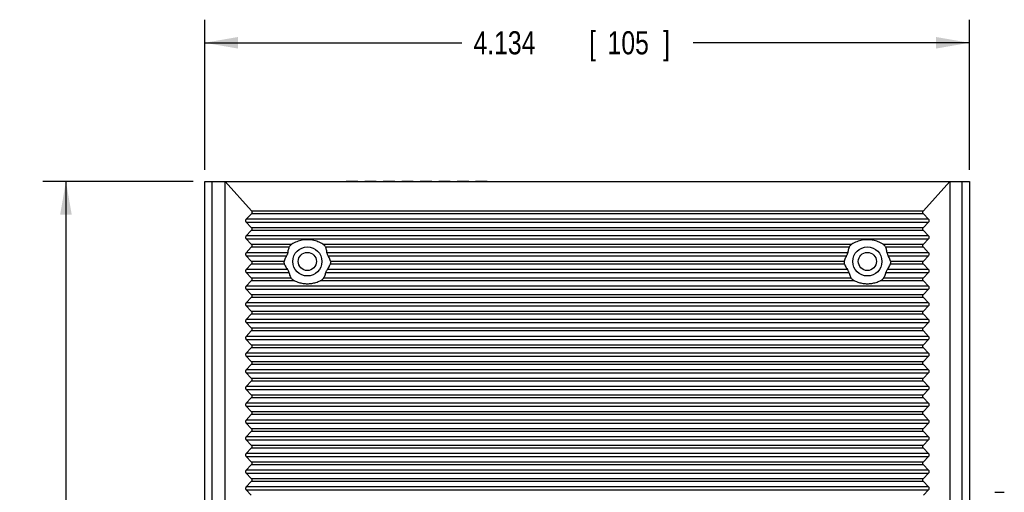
# Model space of a CAD drawing. Header units: inches. Extents: x 0 to 34, y 0 to 22.
# Tile 6 of 16: x 18.2 to 23.5, y 10.6 to 13.2. Entities that reach past the tile are written whole.
import ezdxf

# ---------------------------------------------------------------- set-up
doc = ezdxf.new("R2010")
doc.units = ezdxf.units.IN
doc.header["$LTSCALE"] = 1.87
doc.header["$MEASUREMENT"] = 0
doc.layers.get('0').update_dxf_attribs({"linetype": 'CONTINUOUS'})
doc.layers.add('DIMENSIONS', color=7, linetype='CONTINUOUS')
doc.styles.get("Standard").update_dxf_attribs({"font": 'txt', "width": 0.8})
doc.dimstyles.new('DIMSTYLE_1', dxfattribs={"dimtxt": 0.125, "dimasz": 0.18, "dimexe": 0.18, "dimexo": 0.0625, "dimgap": 0.09, "dimtad": 0, "dimtih": 1, "dimtoh": 1, "dimdec": 3, "dimzin": 4, "dimdsep": 46, "dimtxsty": 'STANDARD', "dimblk": '_FILLED', "dimblk1": '_FILLED', "dimblk2": '_FILLED', "dimcen": 0.09, "dimadec": 0, "dimazin": 0, "dimtp": 0.01, "dimtm": 0.01, "dimtfac": 1, "dimtdec": 3, "dimtofl": 0, "dimtmove": 0, "dimatfit": 3, "dimldrblk": '_FILLED', "dimfxl": 1, "dimtolj": 1, "dimtzin": 4, "dimarcsym": 0})

# ---------------------------------------------------------------- blocks, each defined once
blk = doc.blocks.new('_FILLED')
at = {"color": 0, "linetype": 'BYBLOCK'}
blk.add_solid([(0, 0), (-1, 0.174), (-1, -0.174)], dxfattribs=at)
blk = doc.blocks.new('*D7')
at = {"layer": 'DIMENSIONS', "color": 2, "linetype": 'CONTINUOUS'}
for p, q in [((19.1602, 12.3681), (19.1602, 13.1806)), ((23.2941, 12.3681), (23.2941, 13.1806)), ((19.1602, 13.0556), (20.5509, 13.0556)), ((23.2941, 13.0556), (21.8009, 13.0556))]:
    blk.add_line(p, q, dxfattribs=at)
at = {"layer": 'DIMENSIONS', "color": 2, "linetype": 'CONTINUOUS', "xscale": 0.18, "yscale": 0.18, "zscale": 0.18, "rotation": 180}
blk.add_blockref('_FILLED', (19.1602, 13.0556), dxfattribs=at)
at = {"layer": 'DIMENSIONS', "color": 2, "linetype": 'CONTINUOUS', "xscale": 0.18, "yscale": 0.18, "zscale": 0.18}
blk.add_blockref('_FILLED', (23.2941, 13.0556), dxfattribs=at)
at = {"layer": 'DIMENSIONS', "color": 2, "linetype": 'CONTINUOUS', "width": 0.8}
for s, p in [('4.134', (20.6134, 12.9931)), ('[', (21.2384, 12.9931)), ('105', (21.3384, 12.9931)), (']', (21.6384, 12.9931))]:
    blk.add_text(s, height=0.125, dxfattribs=at).set_placement(p)
blk = doc.blocks.new('*D8')
at = {"layer": 'DIMENSIONS', "color": 2, "linetype": 'CONTINUOUS'}
for p, q in [((19.0977, 12.3056), (18.2852, 12.3056)), ((18.4102, 12.3056), (18.4102, 10.0663)), ((18.4102, 6.9907), (18.4102, 9.6288)), ((19.2079, 6.9907), (18.2852, 6.9907))]:
    blk.add_line(p, q, dxfattribs=at)
at = {"layer": 'DIMENSIONS', "color": 2, "linetype": 'CONTINUOUS', "xscale": 0.18, "yscale": 0.18, "zscale": 0.18}
for p, rotation in [((18.4102, 12.3056), 90), ((18.4102, 6.9907), 270)]:
    blk.add_blockref('_FILLED', p, dxfattribs=dict(at, rotation=rotation))
at = {"layer": 'DIMENSIONS', "color": 2, "linetype": 'CONTINUOUS', "width": 0.8}
for s, p in [('5.315', (18.1602, 9.8788)), ('[', (18.1602, 9.6913)), ('135', (18.2602, 9.6913)), (']', (18.5602, 9.6913))]:
    blk.add_text(s, height=0.125, dxfattribs=at).set_placement(p)

msp = doc.modelspace()

# ---------------------------------------------------------------- linework, layer by layer
at = {"color": 6, "linetype": 'CONTINUOUS'}
for p, q in [((19.1602, 7.0301), (19.1602, 12.3056)), ((19.1602, 12.3056), (19.2704, 12.3056)), ((19.1996, 12.3056), (19.1996, 7.0301)), ((23.1878, 12.3056), (23.2941, 12.3056)), ((23.2547, 7.0301), (23.2547, 12.3056)), ((23.2941, 12.3056), (23.2941, 10.3281))]:
    msp.add_line(p, q, dxfattribs=at)
at = {"color": 7, "linetype": 'CONTINUOUS'}
for p, q in [((19.2704, 6.9907), (19.2704, 12.3056)), ((19.2704, 12.3056), (19.4129, 12.1463)), ((19.2704, 12.3056), (23.1878, 12.3056)), ((19.9252, 12.3056), (19.9252, 12.3072)), ((19.9252, 12.3072), (19.9882, 12.3072)), ((20.0252, 12.3056), (20.0252, 12.3072)), ((20.0252, 12.3072), (20.0882, 12.3072)), ((20.1252, 12.3056), (20.1252, 12.3072)), ((20.1252, 12.3072), (20.1882, 12.3072)), ((20.2252, 12.3056), (20.2252, 12.3072)), ((20.2252, 12.3072), (20.2882, 12.3072)), ((20.3252, 12.3056), (20.3252, 12.3072)), ((20.3252, 12.3072), (20.3882, 12.3072)), ((20.4252, 12.3056), (20.4252, 12.3072)), ((20.4252, 12.3072), (20.4882, 12.3072)), ((20.5252, 12.3056), (20.5252, 12.3072)), ((20.5252, 12.3072), (20.5882, 12.3072)), ((20.6252, 12.3056), (20.6252, 12.3072)), ((20.6252, 12.3072), (20.6882, 12.3072)), ((23.0453, 12.1463), (23.1878, 12.3056)), ((23.1878, 12.3056), (23.1878, 6.9907)), ((19.4129, 12.1463), (23.0453, 12.1463)), ((19.4126, 12.1305), (19.3847, 12.1011)), ((23.0735, 12.1011), (19.3847, 12.1011)), ((19.3847, 12.0849), (19.4124, 12.0559)), ((19.3847, 12.0849), (23.0735, 12.0849)), ((23.0456, 12.1305), (19.4126, 12.1305)), ((23.0735, 12.1011), (23.0456, 12.1305)), ((23.0459, 12.0559), (23.0735, 12.0849)), ((19.4124, 12.0397), (19.3847, 12.0106)), ((19.4124, 12.0559), (23.0459, 12.0559)), ((23.0459, 12.0397), (19.4124, 12.0397)), ((23.0735, 12.0106), (23.0459, 12.0397)), ((23.0735, 12.0106), (19.3847, 12.0106)), ((19.3847, 11.9944), (19.4124, 11.9653)), ((19.3847, 11.9944), (23.0735, 11.9944)), ((23.0459, 11.9653), (23.0735, 11.9944)), ((19.4124, 11.9491), (19.3847, 11.92)), ((19.4124, 11.9653), (19.6309, 11.9653)), ((19.616, 11.9491), (19.4124, 11.9491)), ((19.7998, 11.9653), (22.6585, 11.9653)), ((22.6435, 11.9491), (19.8147, 11.9491)), ((22.8273, 11.9653), (23.0459, 11.9653)), ((23.0459, 11.9491), (22.8422, 11.9491)), ((23.0735, 11.92), (23.0459, 11.9491)), ((19.6091, 11.92), (19.3847, 11.92)), ((19.3847, 11.9038), (19.4124, 11.8748)), ((19.3847, 11.9038), (19.6033, 11.9038)), ((19.4124, 11.8748), (19.5899, 11.8748)), ((22.6367, 11.92), (19.8215, 11.92)), ((19.8274, 11.9038), (22.6308, 11.9038)), ((19.8407, 11.8748), (22.6175, 11.8748)), ((23.0735, 11.92), (22.8491, 11.92)), ((22.8549, 11.9038), (23.0735, 11.9038)), ((22.8683, 11.8748), (23.0459, 11.8748)), ((23.0459, 11.8748), (23.0735, 11.9038)), ((19.4124, 11.8586), (19.3847, 11.8295)), ((19.6073, 11.8295), (19.3847, 11.8295)), ((19.5907, 11.8586), (19.4124, 11.8586)), ((22.6348, 11.8295), (19.8234, 11.8295)), ((22.6183, 11.8586), (19.84, 11.8586)), ((23.0735, 11.8295), (22.851, 11.8295)), ((23.0459, 11.8586), (22.8675, 11.8586)), ((23.0735, 11.8295), (23.0459, 11.8586)), ((19.3847, 11.8133), (19.4124, 11.7842)), ((19.3847, 11.8133), (19.6152, 11.8133)), ((19.4124, 11.768), (19.3847, 11.7389)), ((19.4124, 11.7842), (19.6263, 11.7842)), ((19.6461, 11.768), (19.4124, 11.768)), ((22.6736, 11.768), (19.7846, 11.768)), ((19.8043, 11.7842), (22.6539, 11.7842)), ((19.8154, 11.8133), (22.6428, 11.8133)), ((23.0459, 11.768), (22.8122, 11.768)), ((22.8319, 11.7842), (23.0459, 11.7842)), ((22.843, 11.8133), (23.0735, 11.8133)), ((23.0459, 11.7842), (23.0735, 11.8133)), ((23.0735, 11.7389), (23.0459, 11.768)), ((23.0735, 11.7389), (19.3847, 11.7389)), ((19.3847, 11.7227), (19.4124, 11.6937)), ((19.3847, 11.7227), (23.0735, 11.7227)), ((23.0459, 11.6937), (23.0735, 11.7227)), ((19.4124, 11.6775), (19.3847, 11.6484)), ((19.4124, 11.6937), (23.0459, 11.6937)), ((23.0459, 11.6775), (19.4124, 11.6775)), ((23.0735, 11.6484), (23.0459, 11.6775)), ((23.0735, 11.6484), (19.3847, 11.6484)), ((19.3847, 11.6322), (19.4124, 11.6031)), ((19.3847, 11.6322), (23.0735, 11.6322)), ((23.0459, 11.6031), (23.0735, 11.6322)), ((19.4124, 11.5869), (19.3847, 11.5578)), ((23.0735, 11.5578), (19.3847, 11.5578)), ((19.4124, 11.6031), (23.0459, 11.6031)), ((23.0459, 11.5869), (19.4124, 11.5869)), ((23.0735, 11.5578), (23.0459, 11.5869)), ((19.3847, 11.5416), (19.4124, 11.5126)), ((19.3847, 11.5416), (23.0735, 11.5416)), ((19.4124, 11.5126), (23.0459, 11.5126)), ((23.0459, 11.5126), (23.0735, 11.5416)), ((19.4124, 11.4964), (19.3847, 11.4673)), ((23.0735, 11.4673), (19.3847, 11.4673)), ((19.3847, 11.4511), (19.4124, 11.422)), ((19.3847, 11.4511), (23.0735, 11.4511)), ((23.0459, 11.4964), (19.4124, 11.4964)), ((23.0735, 11.4673), (23.0459, 11.4964)), ((23.0459, 11.422), (23.0735, 11.4511)), ((19.4124, 11.4058), (19.3847, 11.3767)), ((19.4124, 11.422), (23.0459, 11.422)), ((23.0459, 11.4058), (19.4124, 11.4058)), ((23.0735, 11.3767), (23.0459, 11.4058)), ((23.0735, 11.3767), (19.3847, 11.3767)), ((19.3847, 11.3605), (19.4124, 11.3315)), ((19.3847, 11.3605), (23.0735, 11.3605)), ((23.0459, 11.3315), (23.0735, 11.3605)), ((19.4124, 11.3153), (19.3847, 11.2862)), ((23.0735, 11.2862), (19.3847, 11.2862)), ((19.4124, 11.3315), (23.0459, 11.3315)), ((23.0459, 11.3153), (19.4124, 11.3153)), ((23.0735, 11.2862), (23.0459, 11.3153)), ((19.3847, 11.27), (19.4124, 11.2409)), ((19.3847, 11.27), (23.0735, 11.27)), ((19.4124, 11.2409), (23.0459, 11.2409)), ((23.0459, 11.2409), (23.0735, 11.27)), ((19.4124, 11.2247), (19.3847, 11.1956)), ((23.0735, 11.1956), (19.3847, 11.1956)), ((19.3847, 11.1794), (19.4124, 11.1504)), ((19.3847, 11.1794), (23.0735, 11.1794)), ((23.0459, 11.2247), (19.4124, 11.2247)), ((23.0735, 11.1956), (23.0459, 11.2247)), ((23.0459, 11.1504), (23.0735, 11.1794)), ((19.4124, 11.1342), (19.3847, 11.1051)), ((19.4124, 11.1504), (23.0459, 11.1504)), ((23.0459, 11.1342), (19.4124, 11.1342)), ((23.0735, 11.1051), (23.0459, 11.1342)), ((23.0735, 11.1051), (19.3847, 11.1051)), ((19.3847, 11.0889), (19.4124, 11.0598)), ((19.3847, 11.0889), (23.0735, 11.0889)), ((23.0459, 11.0598), (23.0735, 11.0889)), ((19.4124, 11.0436), (19.3847, 11.0145)), ((19.4124, 11.0598), (23.0459, 11.0598)), ((23.0459, 11.0436), (19.4124, 11.0436)), ((23.0735, 11.0145), (23.0459, 11.0436)), ((23.0735, 11.0145), (19.3847, 11.0145)), ((19.3847, 10.9983), (19.4124, 10.9693)), ((19.3847, 10.9983), (23.0735, 10.9983)), ((19.4124, 10.9693), (23.0459, 10.9693)), ((23.0459, 10.9693), (23.0735, 10.9983)), ((19.4124, 10.9531), (19.3847, 10.924)), ((23.0735, 10.924), (19.3847, 10.924)), ((23.0459, 10.9531), (19.4124, 10.9531)), ((23.0735, 10.924), (23.0459, 10.9531)), ((19.3847, 10.9078), (19.4124, 10.8787)), ((19.3847, 10.9078), (23.0735, 10.9078)), ((19.4124, 10.8625), (19.3847, 10.8334)), ((19.4124, 10.8787), (23.0459, 10.8787)), ((23.0459, 10.8625), (19.4124, 10.8625)), ((23.0459, 10.8787), (23.0735, 10.9078)), ((23.0735, 10.8334), (23.0459, 10.8625)), ((23.0735, 10.8334), (19.3847, 10.8334)), ((19.3847, 10.8172), (19.4124, 10.7882)), ((19.3847, 10.8172), (23.0735, 10.8172)), ((23.0459, 10.7882), (23.0735, 10.8172)), ((19.4124, 10.772), (19.3847, 10.7429)), ((19.4124, 10.7882), (23.0459, 10.7882)), ((23.0459, 10.772), (19.4124, 10.772)), ((23.0735, 10.7429), (23.0459, 10.772)), ((23.0735, 10.7429), (19.3847, 10.7429)), ((19.3847, 10.7267), (19.4124, 10.6976)), ((19.3847, 10.7267), (23.0735, 10.7267)), ((23.0459, 10.6976), (23.0735, 10.7267)), ((19.4124, 10.6814), (19.3847, 10.6523)), ((23.0735, 10.6523), (19.3847, 10.6523)), ((19.4124, 10.6976), (23.0459, 10.6976)), ((23.0459, 10.6814), (19.4124, 10.6814)), ((23.0735, 10.6523), (23.0459, 10.6814)), ((19.3847, 10.6361), (19.4124, 10.6071)), ((19.3847, 10.6361), (23.0735, 10.6361)), ((23.0459, 10.6071), (23.0735, 10.6361)), ((23.4319, 10.6234), (23.483, 10.6234))]:
    msp.add_line(p, q, dxfattribs=at)
for centre in [(19.7153, 11.8726), (22.7429, 11.8726)]:
    msp.add_circle(centre, 0.0787, dxfattribs=at)
at = {"color": 6, "linetype": 'CONTINUOUS'}
for centre in [(19.7153, 11.8726), (22.7429, 11.8726)]:
    msp.add_circle(centre, 0.0492, dxfattribs=at)
at = {"color": 7, "linetype": 'CONTINUOUS'}
for points, knots in [([(19.4129, 12.1463), (19.4142, 12.1448), (19.4163, 12.1414), (19.4162, 12.1352), (19.4139, 12.1319), (19.4126, 12.1305)], [0, 0, 0, 0, 0.337511, 0.664194, 1, 1, 1, 1]), ([(23.0456, 12.1305), (23.0443, 12.1319), (23.042, 12.1353), (23.0419, 12.1414), (23.044, 12.1449), (23.0453, 12.1463)], [0, 0, 0, 0, 0.342109, 0.66825, 1, 1, 1, 1]), ([(19.3847, 12.1011), (19.3837, 12.1), (19.3819, 12.0975), (19.3808, 12.093), (19.3819, 12.0885), (19.3837, 12.086), (19.3847, 12.0849)], [0, 0, 0, 0, 0.256177, 0.503917, 0.747998, 1, 1, 1, 1]), ([(23.0735, 12.0849), (23.0745, 12.0861), (23.0764, 12.0886), (23.0774, 12.0931), (23.0763, 12.0976), (23.0745, 12.1001), (23.0735, 12.1011)], [0, 0, 0, 0, 0.256708, 0.503967, 0.748131, 1, 1, 1, 1]), ([(19.4124, 12.0559), (19.4134, 12.0548), (19.4152, 12.0522), (19.4163, 12.0477), (19.4152, 12.0432), (19.4134, 12.0408), (19.4124, 12.0397)], [0, 0, 0, 0, 0.256177, 0.503917, 0.747998, 1, 1, 1, 1]), ([(23.0459, 12.0397), (23.0448, 12.0408), (23.043, 12.0433), (23.042, 12.0478), (23.043, 12.0523), (23.0448, 12.0548), (23.0459, 12.0559)], [0, 0, 0, 0, 0.256708, 0.503967, 0.748131, 1, 1, 1, 1]), ([(19.3847, 12.0106), (19.3837, 12.0095), (19.3819, 12.007), (19.3808, 12.0024), (19.3819, 11.998), (19.3837, 11.9955), (19.3847, 11.9944)], [0, 0, 0, 0, 0.256177, 0.503917, 0.747998, 1, 1, 1, 1]), ([(19.7153, 11.9902), (19.7058, 11.9902), (19.6862, 11.9884), (19.6575, 11.9801), (19.6394, 11.9708), (19.6309, 11.9653)], [0, 0, 0, 0, 0.321805, 0.65889, 1, 1, 1, 1]), ([(19.7998, 11.9653), (19.7912, 11.9708), (19.7732, 11.9801), (19.7445, 11.9884), (19.7249, 11.9902), (19.7153, 11.9902)], [0, 0, 0, 0, 0.341395, 0.678568, 1, 1, 1, 1]), ([(22.7429, 11.9902), (22.7333, 11.9902), (22.7137, 11.9884), (22.685, 11.9801), (22.667, 11.9708), (22.6585, 11.9653)], [0, 0, 0, 0, 0.321805, 0.65889, 1, 1, 1, 1]), ([(22.8273, 11.9653), (22.8188, 11.9708), (22.8007, 11.9801), (22.772, 11.9884), (22.7524, 11.9902), (22.7429, 11.9902)], [0, 0, 0, 0, 0.341395, 0.678568, 1, 1, 1, 1]), ([(23.0735, 11.9944), (23.0745, 11.9955), (23.0764, 11.998), (23.0774, 12.0026), (23.0763, 12.007), (23.0745, 12.0095), (23.0735, 12.0106)], [0, 0, 0, 0, 0.256708, 0.503967, 0.748131, 1, 1, 1, 1]), ([(19.4124, 11.9653), (19.4134, 11.9642), (19.4152, 11.9617), (19.4163, 11.9572), (19.4152, 11.9527), (19.4134, 11.9502), (19.4124, 11.9491)], [0, 0, 0, 0, 0.256177, 0.503917, 0.747998, 1, 1, 1, 1]), ([(19.616, 11.9491), (19.6148, 11.9459), (19.6127, 11.9396), (19.6104, 11.9298), (19.6095, 11.9233), (19.6091, 11.92)], [0, 0, 0, 0, 0.339409, 0.67253, 1, 1, 1, 1]), ([(19.6309, 11.9653), (19.6286, 11.9638), (19.6243, 11.9607), (19.6192, 11.9552), (19.6167, 11.9511), (19.616, 11.9491)], [0, 0, 0, 0, 0.368812, 0.71028, 1, 1, 1, 1]), ([(19.8147, 11.9491), (19.8139, 11.9511), (19.8114, 11.9552), (19.8063, 11.9607), (19.8021, 11.9638), (19.7998, 11.9653)], [0, 0, 0, 0, 0.289737, 0.631216, 1, 1, 1, 1]), ([(19.8215, 11.92), (19.8212, 11.9233), (19.8203, 11.9298), (19.818, 11.9396), (19.8159, 11.9459), (19.8147, 11.9491)], [0, 0, 0, 0, 0.327463, 0.660586, 1, 1, 1, 1]), ([(22.6435, 11.9491), (22.6424, 11.946), (22.6403, 11.9396), (22.638, 11.9299), (22.637, 11.9233), (22.6367, 11.92)], [0, 0, 0, 0, 0.335741, 0.668108, 1, 1, 1, 1]), ([(22.6585, 11.9653), (22.6561, 11.9638), (22.6519, 11.9606), (22.6468, 11.9552), (22.6443, 11.9511), (22.6435, 11.9491)], [0, 0, 0, 0, 0.369376, 0.710708, 1, 1, 1, 1]), ([(22.8422, 11.9491), (22.8415, 11.9511), (22.839, 11.9552), (22.8339, 11.9606), (22.8296, 11.9638), (22.8273, 11.9653)], [0, 0, 0, 0, 0.289302, 0.630636, 1, 1, 1, 1]), ([(22.8491, 11.92), (22.8488, 11.9233), (22.8478, 11.9299), (22.8455, 11.9396), (22.8434, 11.946), (22.8422, 11.9491)], [0, 0, 0, 0, 0.332403, 0.664776, 1, 1, 1, 1]), ([(23.0459, 11.9491), (23.0448, 11.9502), (23.043, 11.9527), (23.042, 11.9573), (23.043, 11.9618), (23.0448, 11.9642), (23.0459, 11.9653)], [0, 0, 0, 0, 0.256708, 0.503967, 0.748131, 1, 1, 1, 1]), ([(19.3847, 11.92), (19.3837, 11.9189), (19.3819, 11.9164), (19.3808, 11.9119), (19.3819, 11.9074), (19.3837, 11.9049), (19.3847, 11.9038)], [0, 0, 0, 0, 0.256177, 0.503917, 0.747998, 1, 1, 1, 1]), ([(19.4124, 11.8748), (19.4134, 11.8737), (19.4152, 11.8711), (19.4163, 11.8666), (19.4152, 11.8621), (19.4134, 11.8597), (19.4124, 11.8586)], [0, 0, 0, 0, 0.256177, 0.503917, 0.747998, 1, 1, 1, 1]), ([(19.5899, 11.8748), (19.5894, 11.8731), (19.5887, 11.8694), (19.5889, 11.8639), (19.59, 11.8602), (19.5907, 11.8586)], [0, 0, 0, 0, 0.31704, 0.673148, 1, 1, 1, 1]), ([(19.6033, 11.9038), (19.6015, 11.9009), (19.5981, 11.8947), (19.5936, 11.885), (19.5911, 11.8782), (19.5899, 11.8748)], [0, 0, 0, 0, 0.32501, 0.658156, 1, 1, 1, 1]), ([(19.6091, 11.92), (19.6089, 11.9183), (19.6081, 11.9147), (19.6062, 11.9092), (19.6043, 11.9056), (19.6033, 11.9038)], [0, 0, 0, 0, 0.296223, 0.648386, 1, 1, 1, 1]), ([(19.8274, 11.9038), (19.8263, 11.9056), (19.8245, 11.9092), (19.8225, 11.9147), (19.8217, 11.9183), (19.8215, 11.92)], [0, 0, 0, 0, 0.352118, 0.703771, 1, 1, 1, 1]), ([(19.8407, 11.8748), (19.8396, 11.8782), (19.8371, 11.885), (19.8326, 11.8947), (19.8292, 11.9009), (19.8274, 11.9038)], [0, 0, 0, 0, 0.341844, 0.67499, 1, 1, 1, 1]), ([(19.84, 11.8586), (19.8407, 11.8602), (19.8417, 11.8639), (19.842, 11.8694), (19.8413, 11.8731), (19.8407, 11.8748)], [0, 0, 0, 0, 0.328579, 0.684784, 1, 1, 1, 1]), ([(22.6175, 11.8748), (22.6169, 11.8731), (22.6163, 11.8694), (22.6165, 11.8639), (22.6175, 11.8603), (22.6183, 11.8586)], [0, 0, 0, 0, 0.321972, 0.665038, 1, 1, 1, 1]), ([(22.6308, 11.9038), (22.629, 11.9008), (22.6255, 11.8945), (22.6211, 11.8848), (22.6186, 11.8781), (22.6175, 11.8748)], [0, 0, 0, 0, 0.336489, 0.669065, 1, 1, 1, 1]), ([(22.6308, 11.9038), (22.6319, 11.9056), (22.6337, 11.9093), (22.6357, 11.9147), (22.6365, 11.9184), (22.6367, 11.92)], [0, 0, 0, 0, 0.361169, 0.706105, 1, 1, 1, 1]), ([(22.8491, 11.92), (22.8493, 11.9184), (22.8501, 11.9147), (22.852, 11.9093), (22.8539, 11.9056), (22.8549, 11.9038)], [0, 0, 0, 0, 0.293826, 0.63916, 1, 1, 1, 1]), ([(22.8683, 11.8748), (22.8672, 11.8781), (22.8647, 11.8848), (22.8602, 11.8945), (22.8568, 11.9008), (22.8549, 11.9038)], [0, 0, 0, 0, 0.331354, 0.66394, 1, 1, 1, 1]), ([(22.8675, 11.8586), (22.8683, 11.8603), (22.8693, 11.8639), (22.8695, 11.8695), (22.8688, 11.8731), (22.8683, 11.8748)], [0, 0, 0, 0, 0.336108, 0.679222, 1, 1, 1, 1]), ([(23.0459, 11.8586), (23.0448, 11.8597), (23.043, 11.8622), (23.042, 11.8667), (23.043, 11.8712), (23.0448, 11.8737), (23.0459, 11.8748)], [0, 0, 0, 0, 0.256708, 0.503967, 0.748131, 1, 1, 1, 1]), ([(23.0735, 11.9038), (23.0745, 11.905), (23.0764, 11.9075), (23.0774, 11.912), (23.0763, 11.9165), (23.0745, 11.9189), (23.0735, 11.92)], [0, 0, 0, 0, 0.256708, 0.503967, 0.748131, 1, 1, 1, 1]), ([(19.3847, 11.8295), (19.3837, 11.8284), (19.3819, 11.8259), (19.3808, 11.8213), (19.3819, 11.8169), (19.3837, 11.8144), (19.3847, 11.8133)], [0, 0, 0, 0, 0.256177, 0.503917, 0.747998, 1, 1, 1, 1]), ([(19.5907, 11.8586), (19.5922, 11.8551), (19.5954, 11.8482), (19.601, 11.8385), (19.6051, 11.8324), (19.6073, 11.8295)], [0, 0, 0, 0, 0.341839, 0.674996, 1, 1, 1, 1]), ([(19.6073, 11.8295), (19.6086, 11.8277), (19.6108, 11.8241), (19.6135, 11.8187), (19.6148, 11.815), (19.6152, 11.8133)], [0, 0, 0, 0, 0.359609, 0.706469, 1, 1, 1, 1]), ([(19.8154, 11.8133), (19.8158, 11.815), (19.8171, 11.8187), (19.8198, 11.8241), (19.8221, 11.8277), (19.8234, 11.8295)], [0, 0, 0, 0, 0.293306, 0.640686, 1, 1, 1, 1]), ([(19.8234, 11.8295), (19.8255, 11.8324), (19.8297, 11.8385), (19.8352, 11.8482), (19.8385, 11.8551), (19.84, 11.8586)], [0, 0, 0, 0, 0.325004, 0.65816, 1, 1, 1, 1]), ([(22.6183, 11.8586), (22.6197, 11.8552), (22.6229, 11.8484), (22.6284, 11.8387), (22.6326, 11.8325), (22.6348, 11.8295)], [0, 0, 0, 0, 0.33091, 0.66345, 1, 1, 1, 1]), ([(22.6428, 11.8133), (22.6424, 11.815), (22.6411, 11.8187), (22.6384, 11.8241), (22.6361, 11.8277), (22.6348, 11.8295)], [0, 0, 0, 0, 0.293523, 0.638057, 1, 1, 1, 1]), ([(22.851, 11.8295), (22.8497, 11.8277), (22.8474, 11.8241), (22.8447, 11.8187), (22.8434, 11.815), (22.843, 11.8133)], [0, 0, 0, 0, 0.361929, 0.706468, 1, 1, 1, 1]), ([(22.851, 11.8295), (22.8532, 11.8325), (22.8574, 11.8387), (22.8629, 11.8485), (22.8661, 11.8552), (22.8675, 11.8586)], [0, 0, 0, 0, 0.337022, 0.669549, 1, 1, 1, 1]), ([(23.0735, 11.8133), (23.0745, 11.8144), (23.0764, 11.8169), (23.0774, 11.8214), (23.0763, 11.8259), (23.0745, 11.8284), (23.0735, 11.8295)], [0, 0, 0, 0, 0.256708, 0.503967, 0.748131, 1, 1, 1, 1]), ([(19.4124, 11.7842), (19.4134, 11.7831), (19.4152, 11.7806), (19.4163, 11.7761), (19.4152, 11.7716), (19.4134, 11.7691), (19.4124, 11.768)], [0, 0, 0, 0, 0.256177, 0.503917, 0.747998, 1, 1, 1, 1]), ([(19.6152, 11.8133), (19.616, 11.81), (19.6178, 11.8033), (19.6215, 11.7936), (19.6246, 11.7873), (19.6263, 11.7842)], [0, 0, 0, 0, 0.328116, 0.661283, 1, 1, 1, 1]), ([(19.6263, 11.7842), (19.6275, 11.782), (19.6311, 11.7778), (19.6378, 11.7724), (19.6432, 11.7694), (19.6461, 11.768)], [0, 0, 0, 0, 0.290845, 0.630541, 1, 1, 1, 1]), ([(19.6461, 11.768), (19.6534, 11.7645), (19.6684, 11.7586), (19.6918, 11.7533), (19.7075, 11.7521), (19.7153, 11.7521)], [0, 0, 0, 0, 0.341094, 0.673213, 1, 1, 1, 1]), ([(19.7153, 11.7521), (19.7231, 11.7521), (19.7389, 11.7533), (19.7622, 11.7586), (19.7773, 11.7645), (19.7846, 11.768)], [0, 0, 0, 0, 0.326983, 0.659059, 1, 1, 1, 1]), ([(19.7846, 11.768), (19.7875, 11.7694), (19.7928, 11.7724), (19.7996, 11.7778), (19.8031, 11.782), (19.8043, 11.7842)], [0, 0, 0, 0, 0.369389, 0.709086, 1, 1, 1, 1]), ([(19.8043, 11.7842), (19.806, 11.7873), (19.8091, 11.7936), (19.8128, 11.8033), (19.8147, 11.81), (19.8154, 11.8133)], [0, 0, 0, 0, 0.338739, 0.671901, 1, 1, 1, 1]), ([(22.6428, 11.8133), (22.6436, 11.8099), (22.6454, 11.8033), (22.6491, 11.7935), (22.6522, 11.7873), (22.6539, 11.7842)], [0, 0, 0, 0, 0.331477, 0.663658, 1, 1, 1, 1]), ([(22.6539, 11.7842), (22.6551, 11.782), (22.6586, 11.7778), (22.6654, 11.7724), (22.6707, 11.7694), (22.6736, 11.768)], [0, 0, 0, 0, 0.289974, 0.629498, 1, 1, 1, 1]), ([(22.6736, 11.768), (22.6809, 11.7645), (22.696, 11.7586), (22.7193, 11.7533), (22.7351, 11.7521), (22.7429, 11.7521)], [0, 0, 0, 0, 0.338694, 0.674677, 1, 1, 1, 1]), ([(22.7429, 11.7521), (22.7507, 11.7521), (22.7665, 11.7533), (22.7898, 11.7586), (22.8049, 11.7645), (22.8122, 11.768)], [0, 0, 0, 0, 0.325541, 0.661487, 1, 1, 1, 1]), ([(22.8122, 11.768), (22.815, 11.7694), (22.8204, 11.7724), (22.8271, 11.7778), (22.8307, 11.782), (22.8319, 11.7842)], [0, 0, 0, 0, 0.370457, 0.709981, 1, 1, 1, 1]), ([(22.8319, 11.7842), (22.8336, 11.7873), (22.8367, 11.7935), (22.8404, 11.8033), (22.8422, 11.8099), (22.843, 11.8133)], [0, 0, 0, 0, 0.336991, 0.669157, 1, 1, 1, 1]), ([(23.0459, 11.768), (23.0448, 11.7691), (23.043, 11.7716), (23.042, 11.7762), (23.043, 11.7807), (23.0448, 11.7831), (23.0459, 11.7842)], [0, 0, 0, 0, 0.256708, 0.503967, 0.748131, 1, 1, 1, 1]), ([(19.3847, 11.7389), (19.3837, 11.7378), (19.3819, 11.7353), (19.3808, 11.7308), (19.3819, 11.7263), (19.3837, 11.7238), (19.3847, 11.7227)], [0, 0, 0, 0, 0.256177, 0.503917, 0.747998, 1, 1, 1, 1]), ([(23.0735, 11.7227), (23.0745, 11.7239), (23.0764, 11.7264), (23.0774, 11.7309), (23.0763, 11.7354), (23.0745, 11.7378), (23.0735, 11.7389)], [0, 0, 0, 0, 0.256708, 0.503967, 0.748131, 1, 1, 1, 1]), ([(19.4124, 11.6937), (19.4134, 11.6926), (19.4152, 11.69), (19.4163, 11.6855), (19.4152, 11.681), (19.4134, 11.6786), (19.4124, 11.6775)], [0, 0, 0, 0, 0.256177, 0.503917, 0.747998, 1, 1, 1, 1]), ([(23.0459, 11.6775), (23.0448, 11.6786), (23.043, 11.6811), (23.042, 11.6856), (23.043, 11.6901), (23.0448, 11.6926), (23.0459, 11.6937)], [0, 0, 0, 0, 0.256708, 0.503967, 0.748131, 1, 1, 1, 1]), ([(19.3847, 11.6484), (19.3837, 11.6473), (19.3819, 11.6448), (19.3808, 11.6402), (19.3819, 11.6358), (19.3837, 11.6333), (19.3847, 11.6322)], [0, 0, 0, 0, 0.256177, 0.503917, 0.747998, 1, 1, 1, 1]), ([(23.0735, 11.6322), (23.0745, 11.6333), (23.0764, 11.6358), (23.0774, 11.6403), (23.0763, 11.6448), (23.0745, 11.6473), (23.0735, 11.6484)], [0, 0, 0, 0, 0.256708, 0.503967, 0.748131, 1, 1, 1, 1]), ([(19.3847, 11.5578), (19.3837, 11.5567), (19.3819, 11.5542), (19.3808, 11.5497), (19.3819, 11.5452), (19.3837, 11.5427), (19.3847, 11.5416)], [0, 0, 0, 0, 0.256177, 0.503917, 0.747998, 1, 1, 1, 1]), ([(19.4124, 11.6031), (19.4134, 11.602), (19.4152, 11.5995), (19.4163, 11.595), (19.4152, 11.5905), (19.4134, 11.588), (19.4124, 11.5869)], [0, 0, 0, 0, 0.256177, 0.503917, 0.747998, 1, 1, 1, 1]), ([(23.0459, 11.5869), (23.0448, 11.588), (23.043, 11.5905), (23.042, 11.5951), (23.043, 11.5996), (23.0448, 11.602), (23.0459, 11.6031)], [0, 0, 0, 0, 0.256708, 0.503967, 0.748131, 1, 1, 1, 1]), ([(23.0735, 11.5416), (23.0745, 11.5428), (23.0764, 11.5453), (23.0774, 11.5498), (23.0763, 11.5543), (23.0745, 11.5567), (23.0735, 11.5578)], [0, 0, 0, 0, 0.256708, 0.503967, 0.748131, 1, 1, 1, 1]), ([(19.4124, 11.5126), (19.4134, 11.5114), (19.4152, 11.5089), (19.4163, 11.5044), (19.4152, 11.4999), (19.4134, 11.4975), (19.4124, 11.4964)], [0, 0, 0, 0, 0.256177, 0.503917, 0.747998, 1, 1, 1, 1]), ([(23.0459, 11.4964), (23.0448, 11.4975), (23.043, 11.5), (23.042, 11.5045), (23.043, 11.509), (23.0448, 11.5115), (23.0459, 11.5126)], [0, 0, 0, 0, 0.256708, 0.503967, 0.748131, 1, 1, 1, 1]), ([(19.3847, 11.4673), (19.3837, 11.4662), (19.3819, 11.4637), (19.3808, 11.4591), (19.3819, 11.4546), (19.3837, 11.4522), (19.3847, 11.4511)], [0, 0, 0, 0, 0.256177, 0.503917, 0.747998, 1, 1, 1, 1]), ([(23.0735, 11.4511), (23.0745, 11.4522), (23.0764, 11.4547), (23.0774, 11.4592), (23.0763, 11.4637), (23.0745, 11.4662), (23.0735, 11.4673)], [0, 0, 0, 0, 0.256708, 0.503967, 0.748131, 1, 1, 1, 1]), ([(19.4124, 11.422), (19.4134, 11.4209), (19.4152, 11.4184), (19.4163, 11.4139), (19.4152, 11.4094), (19.4134, 11.4069), (19.4124, 11.4058)], [0, 0, 0, 0, 0.256177, 0.503917, 0.747998, 1, 1, 1, 1]), ([(23.0459, 11.4058), (23.0448, 11.4069), (23.043, 11.4094), (23.042, 11.414), (23.043, 11.4184), (23.0448, 11.4209), (23.0459, 11.422)], [0, 0, 0, 0, 0.256708, 0.503967, 0.748131, 1, 1, 1, 1]), ([(19.3847, 11.3767), (19.3837, 11.3756), (19.3819, 11.3731), (19.3808, 11.3686), (19.3819, 11.3641), (19.3837, 11.3616), (19.3847, 11.3605)], [0, 0, 0, 0, 0.256177, 0.503917, 0.747998, 1, 1, 1, 1]), ([(23.0735, 11.3605), (23.0745, 11.3617), (23.0764, 11.3642), (23.0774, 11.3687), (23.0763, 11.3732), (23.0745, 11.3756), (23.0735, 11.3767)], [0, 0, 0, 0, 0.256708, 0.503967, 0.748131, 1, 1, 1, 1]), ([(19.3847, 11.2862), (19.3837, 11.2851), (19.3819, 11.2826), (19.3808, 11.278), (19.3819, 11.2735), (19.3837, 11.2711), (19.3847, 11.27)], [0, 0, 0, 0, 0.256177, 0.503917, 0.747998, 1, 1, 1, 1]), ([(19.4124, 11.3315), (19.4134, 11.3303), (19.4152, 11.3278), (19.4163, 11.3233), (19.4152, 11.3188), (19.4134, 11.3164), (19.4124, 11.3153)], [0, 0, 0, 0, 0.256177, 0.503917, 0.747998, 1, 1, 1, 1]), ([(23.0459, 11.3153), (23.0448, 11.3164), (23.043, 11.3189), (23.042, 11.3234), (23.043, 11.3279), (23.0448, 11.3304), (23.0459, 11.3315)], [0, 0, 0, 0, 0.256708, 0.503967, 0.748131, 1, 1, 1, 1]), ([(23.0735, 11.27), (23.0745, 11.2711), (23.0764, 11.2736), (23.0774, 11.2781), (23.0763, 11.2826), (23.0745, 11.2851), (23.0735, 11.2862)], [0, 0, 0, 0, 0.256708, 0.503967, 0.748131, 1, 1, 1, 1]), ([(19.4124, 11.2409), (19.4134, 11.2398), (19.4152, 11.2373), (19.4163, 11.2328), (19.4152, 11.2283), (19.4134, 11.2258), (19.4124, 11.2247)], [0, 0, 0, 0, 0.256177, 0.503917, 0.747998, 1, 1, 1, 1]), ([(23.0459, 11.2247), (23.0448, 11.2258), (23.043, 11.2283), (23.042, 11.2329), (23.043, 11.2373), (23.0448, 11.2398), (23.0459, 11.2409)], [0, 0, 0, 0, 0.256708, 0.503967, 0.748131, 1, 1, 1, 1]), ([(19.3847, 11.1956), (19.3837, 11.1945), (19.3819, 11.192), (19.3808, 11.1875), (19.3819, 11.183), (19.3837, 11.1805), (19.3847, 11.1794)], [0, 0, 0, 0, 0.256177, 0.503917, 0.747998, 1, 1, 1, 1]), ([(23.0735, 11.1794), (23.0745, 11.1805), (23.0764, 11.1831), (23.0774, 11.1876), (23.0763, 11.1921), (23.0745, 11.1945), (23.0735, 11.1956)], [0, 0, 0, 0, 0.256708, 0.503967, 0.748131, 1, 1, 1, 1]), ([(19.4124, 11.1504), (19.4134, 11.1492), (19.4152, 11.1467), (19.4163, 11.1422), (19.4152, 11.1377), (19.4134, 11.1353), (19.4124, 11.1342)], [0, 0, 0, 0, 0.256177, 0.503917, 0.747998, 1, 1, 1, 1]), ([(23.0459, 11.1342), (23.0448, 11.1353), (23.043, 11.1378), (23.042, 11.1423), (23.043, 11.1468), (23.0448, 11.1493), (23.0459, 11.1504)], [0, 0, 0, 0, 0.256708, 0.503967, 0.748131, 1, 1, 1, 1]), ([(19.3847, 11.1051), (19.3837, 11.104), (19.3819, 11.1015), (19.3808, 11.0969), (19.3819, 11.0924), (19.3837, 11.09), (19.3847, 11.0889)], [0, 0, 0, 0, 0.256177, 0.503917, 0.747998, 1, 1, 1, 1]), ([(23.0735, 11.0889), (23.0745, 11.09), (23.0764, 11.0925), (23.0774, 11.097), (23.0763, 11.1015), (23.0745, 11.104), (23.0735, 11.1051)], [0, 0, 0, 0, 0.256708, 0.503967, 0.748131, 1, 1, 1, 1]), ([(19.4124, 11.0598), (19.4134, 11.0587), (19.4152, 11.0562), (19.4163, 11.0517), (19.4152, 11.0472), (19.4134, 11.0447), (19.4124, 11.0436)], [0, 0, 0, 0, 0.256177, 0.503917, 0.747998, 1, 1, 1, 1]), ([(23.0459, 11.0436), (23.0448, 11.0447), (23.043, 11.0472), (23.042, 11.0518), (23.043, 11.0562), (23.0448, 11.0587), (23.0459, 11.0598)], [0, 0, 0, 0, 0.256708, 0.503967, 0.748131, 1, 1, 1, 1]), ([(19.3847, 11.0145), (19.3837, 11.0134), (19.3819, 11.0109), (19.3808, 11.0064), (19.3819, 11.0019), (19.3837, 10.9994), (19.3847, 10.9983)], [0, 0, 0, 0, 0.256177, 0.503917, 0.747998, 1, 1, 1, 1]), ([(19.4124, 10.9693), (19.4134, 10.9681), (19.4152, 10.9656), (19.4163, 10.9611), (19.4152, 10.9566), (19.4134, 10.9542), (19.4124, 10.9531)], [0, 0, 0, 0, 0.256177, 0.503917, 0.747998, 1, 1, 1, 1]), ([(23.0459, 10.9531), (23.0448, 10.9542), (23.043, 10.9567), (23.042, 10.9612), (23.043, 10.9657), (23.0448, 10.9682), (23.0459, 10.9693)], [0, 0, 0, 0, 0.256708, 0.503967, 0.748131, 1, 1, 1, 1]), ([(23.0735, 10.9983), (23.0745, 10.9994), (23.0764, 11.002), (23.0774, 11.0065), (23.0763, 11.011), (23.0745, 11.0134), (23.0735, 11.0145)], [0, 0, 0, 0, 0.256708, 0.503967, 0.748131, 1, 1, 1, 1]), ([(19.3847, 10.924), (19.3837, 10.9229), (19.3819, 10.9204), (19.3808, 10.9158), (19.3819, 10.9113), (19.3837, 10.9089), (19.3847, 10.9078)], [0, 0, 0, 0, 0.256177, 0.503917, 0.747998, 1, 1, 1, 1]), ([(23.0735, 10.9078), (23.0745, 10.9089), (23.0764, 10.9114), (23.0774, 10.9159), (23.0763, 10.9204), (23.0745, 10.9229), (23.0735, 10.924)], [0, 0, 0, 0, 0.256708, 0.503967, 0.748131, 1, 1, 1, 1]), ([(19.4124, 10.8787), (19.4134, 10.8776), (19.4152, 10.8751), (19.4163, 10.8706), (19.4152, 10.8661), (19.4134, 10.8636), (19.4124, 10.8625)], [0, 0, 0, 0, 0.256177, 0.503917, 0.747998, 1, 1, 1, 1]), ([(23.0459, 10.8625), (23.0448, 10.8636), (23.043, 10.8661), (23.042, 10.8707), (23.043, 10.8751), (23.0448, 10.8776), (23.0459, 10.8787)], [0, 0, 0, 0, 0.256708, 0.503967, 0.748131, 1, 1, 1, 1]), ([(19.3847, 10.8334), (19.3837, 10.8323), (19.3819, 10.8298), (19.3808, 10.8253), (19.3819, 10.8208), (19.3837, 10.8183), (19.3847, 10.8172)], [0, 0, 0, 0, 0.256177, 0.503917, 0.747998, 1, 1, 1, 1]), ([(23.0735, 10.8172), (23.0745, 10.8183), (23.0764, 10.8209), (23.0774, 10.8254), (23.0763, 10.8299), (23.0745, 10.8323), (23.0735, 10.8334)], [0, 0, 0, 0, 0.256708, 0.503967, 0.748131, 1, 1, 1, 1]), ([(19.4124, 10.7882), (19.4134, 10.787), (19.4152, 10.7845), (19.4163, 10.78), (19.4152, 10.7755), (19.4134, 10.773), (19.4124, 10.772)], [0, 0, 0, 0, 0.256177, 0.503917, 0.747998, 1, 1, 1, 1]), ([(23.0459, 10.772), (23.0448, 10.7731), (23.043, 10.7756), (23.042, 10.7801), (23.043, 10.7846), (23.0448, 10.7871), (23.0459, 10.7882)], [0, 0, 0, 0, 0.256708, 0.503967, 0.748131, 1, 1, 1, 1]), ([(19.3847, 10.7429), (19.3837, 10.7418), (19.3819, 10.7393), (19.3808, 10.7347), (19.3819, 10.7302), (19.3837, 10.7278), (19.3847, 10.7267)], [0, 0, 0, 0, 0.256177, 0.503917, 0.747998, 1, 1, 1, 1]), ([(23.0735, 10.7267), (23.0745, 10.7278), (23.0764, 10.7303), (23.0774, 10.7348), (23.0763, 10.7393), (23.0745, 10.7418), (23.0735, 10.7429)], [0, 0, 0, 0, 0.256708, 0.503967, 0.748131, 1, 1, 1, 1]), ([(19.3847, 10.6523), (19.3837, 10.6512), (19.3819, 10.6487), (19.3808, 10.6442), (19.3819, 10.6397), (19.3837, 10.6372), (19.3847, 10.6361)], [0, 0, 0, 0, 0.256177, 0.503917, 0.747998, 1, 1, 1, 1]), ([(19.4124, 10.6976), (19.4134, 10.6965), (19.4152, 10.694), (19.4163, 10.6894), (19.4152, 10.685), (19.4134, 10.6825), (19.4124, 10.6814)], [0, 0, 0, 0, 0.256177, 0.503917, 0.747998, 1, 1, 1, 1]), ([(23.0459, 10.6814), (23.0448, 10.6825), (23.043, 10.685), (23.042, 10.6896), (23.043, 10.694), (23.0448, 10.6965), (23.0459, 10.6976)], [0, 0, 0, 0, 0.256708, 0.503967, 0.748131, 1, 1, 1, 1]), ([(23.0735, 10.6361), (23.0745, 10.6372), (23.0764, 10.6398), (23.0774, 10.6443), (23.0763, 10.6488), (23.0745, 10.6512), (23.0735, 10.6523)], [0, 0, 0, 0, 0.256708, 0.503967, 0.748131, 1, 1, 1, 1])]:
    msp.add_open_spline(points, degree=3, knots=knots, dxfattribs=at)

# ---------------------------------------------------------------- dimensions: what is measured, and where the dimension line sits
at = {"layer": 'DIMENSIONS', "color": 2, "linetype": 'CONTINUOUS'}
for base, p1, p2, angle, picture, middle in [((19.1602, 13.0556), (23.2941, 12.3681), (19.1602, 12.3681), 180, '*D7', (21.1759, 13.0556)), ((18.4102, 12.3056), (19.2079, 6.9907), (19.0977, 12.3056), 90, '*D8', (18.4102, 9.8475))]:
    dim = msp.add_linear_dim(base=base, p1=p1, p2=p2, angle=angle, dimstyle='DIMSTYLE_1', dxfattribs=at)
    dim.commit()
    dim.dimension.update_dxf_attribs({"geometry": picture, "text_midpoint": middle, "dimtype": 160})

doc.saveas('drawing.dxf')
